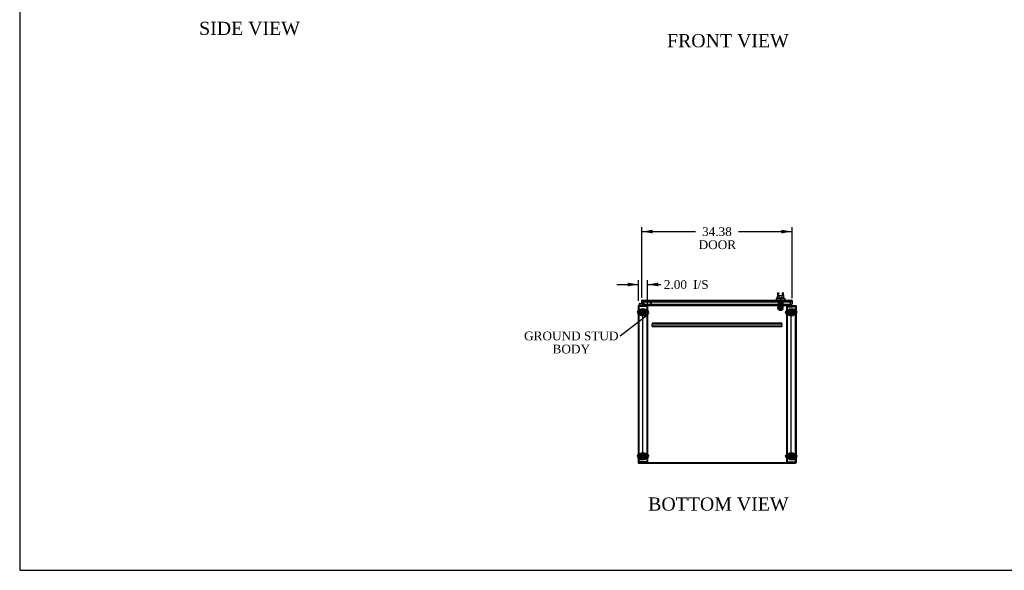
# Model space of a CAD drawing. Header units: inches. Extents: x 2 to 538, y -2 to 358.
# Tile 1 of 10: x 2 to 227, y 1 to 127. Entities that reach past the tile are written whole.
import ezdxf
from ezdxf import colors
from ezdxf.entities.mleader import LeaderData, LeaderLine
from ezdxf.enums import TextEntityAlignment as Align
from ezdxf.lldxf.tags import DXFTag
from ezdxf.math import Vec2, Vec3

# ---------------------------------------------------------------- set-up
doc = ezdxf.new("R2010")
doc.units = ezdxf.units.IN
doc.header["$MEASUREMENT"] = 0
for name, color, linetype in [('COM53964-5', 7, 'Continuous'), ('COM54746-78', 7, 'Continuous'), ('COM55914', 7, 'Continuous'), ('COM56673-6', 7, 'Continuous'), ('COM56675-2', 7, 'Continuous'), ('COM56676-2', 7, 'Continuous'), ('COM70220', 7, 'Continuous'), ('COM70838', 7, 'Continuous'), ('COM70839-6', 7, 'Continuous'), ('COM71199-6', 7, 'Continuous'), ('COM71207-9', 7, 'Continuous'), ('COM71208-9', 7, 'Continuous'), ('COM71209-10', 7, 'Continuous'), ('Default', 7, 'Continuous'), ('HAN13068', 7, 'Continuous'), ('HAN13068_NUT', 7, 'Continuous'), ('HAN13068_SCREW', 7, 'Continuous'), ('HAN_NUT', 7, 'Continuous'), ('NTS18024', 7, 'Continuous'), ('NTS18147', 7, 'Continuous'), ('ROL87452', 7, 'Continuous'), ('RVT17786', 7, 'Continuous'), ('RVT19000', 7, 'Continuous'), ('SCS86414', 7, 'Continuous'), ('SPC87322', 7, 'Continuous'), ('STD26122', 7, 'Continuous'), ('STD26258', 7, 'Continuous'), ('WAF25376', 7, 'Continuous'), ('WAF25377', 7, 'Continuous'), ('WAM254785', 7, 'Continuous'), ('WAM30038', 7, 'Continuous')]:
    doc.layers.add(name, color=color, linetype=linetype)
doc.styles.add('SEACAD_Times_New_Roman', font='times.ttf')
tags = doc.linetypes.add('HIDDEN2', pattern=[0.1875, 0.125, -0.0625]).pattern_tags.tags
tags[6:7] = [DXFTag(74, 4), DXFTag(75, 0), DXFTag(340, '0'), DXFTag(46, 0.0), DXFTag(50, 0.0), DXFTag(44, 0.0), DXFTag(45, 0.0)]
tags[4:5] = [DXFTag(74, 4), DXFTag(75, 0), DXFTag(340, '0'), DXFTag(46, 0.0), DXFTag(50, 0.0), DXFTag(44, 0.0), DXFTag(45, 0.0)]
doc.dimstyles.new('HAMMOND_(STH_-_540x360)', dxfattribs={"dimtxt": 2, "dimasz": 2.5, "dimexe": 1, "dimexo": 1, "dimgap": 0.5, "dimtad": 0, "dimtih": 1, "dimtoh": 1, "dimzin": 0, "dimdsep": 46, "dimtxsty": 'SEACAD_Times_New_Roman', "dimblk1": '_SE_FILLED', "dimblk2": '_SE_FILLED', "dimsah": 1, "dimcen": 1, "dimadec": 0, "dimazin": 0, "dimtfac": 0.8, "dimtofl": 0, "dimtmove": 0, "dimatfit": 3, "dimfxl": 1, "dimtolj": 1, "dimtzin": 0, "dimarcsym": 0})

# ---------------------------------------------------------------- blocks, each defined once
blk = doc.blocks.new('_SE_FILLED')
at = {"color": 0}
blk.add_line((0, 0), (-1, 0), dxfattribs=at)
blk.add_solid([(0, 0), (-1, -0.1665), (-1, 0.1665), (0, 0)], dxfattribs=at)
blk = doc.blocks.new('SE2')
at = {"layer": 'COM53964-5', "color": 7, "linetype": 'HIDDEN2'}
for p, q in [((143.41, 61.18), (143.55, 61.18)), ((143.55, 61.18), (144.28, 61.18)), ((144.28, 61.18), (144.41, 61.18)), ((144.41, 26.8), (144.41, 61.18)), ((178.28, 26.8), (178.28, 61.18)), ((178.28, 61.18), (178.42, 61.18)), ((178.42, 61.18), (179.15, 61.18)), ((179.15, 61.18), (179.28, 61.18)), ((143.41, 26.8), (143.55, 26.8)), ((143.55, 26.8), (144.28, 26.8)), ((144.28, 26.8), (144.41, 26.8)), ((178.28, 26.8), (178.42, 26.8)), ((178.42, 26.8), (179.15, 26.8)), ((179.15, 26.8), (179.28, 26.8))]:
    blk.add_line(p, q, dxfattribs=at)
at = {"layer": 'COM54746-78', "color": 7, "linetype": 'Continuous'}
for p, q in [((143.78, 62.02), (143.57, 62.23)), ((143.65, 62.44), (144.23, 62.44)), ((144.23, 62.37), (143.65, 62.37)), ((143.68, 62.21), (143.8, 62.08)), ((143.7, 62.32), (143.76, 62.33)), ((143.8, 62.08), (144.5, 62.08)), ((144.23, 62.92), (144.23, 62.92)), ((144.23, 62.44), (144.23, 62.44)), ((144.5, 62.08), (144.5, 62.02))]:
    blk.add_line(p, q, dxfattribs=at)
at = {"layer": 'COM54746-78', "color": 7, "linetype": 'HIDDEN2'}
for p, q in [((143.58, 62.31), (143.58, 62.33)), ((143.61, 62.28), (143.68, 62.21)), ((143.63, 62.38), (143.66, 62.38)), ((143.66, 62.26), (143.63, 62.26)), ((143.76, 62.32), (143.7, 62.32)), ((143.71, 62.33), (143.71, 62.31)), ((144.23, 62.92), (144.29, 62.92)), ((144.26, 62.37), (144.23, 62.37)), ((144.29, 62.92), (144.29, 62.4))]:
    blk.add_line(p, q, dxfattribs=at)
at = {"layer": 'COM54746-78', "color": 7, "linetype": 'Continuous'}
blk.add_circle((143.65, 62.32), 0.05, dxfattribs=at)
for radius, start, end in [(0.117, 90, 5.2159), (0.117, 227.608, 287.0274), (0.055, 90, 5.2159), (0.055, 5.2159, 90), (0.117, 5.2159, 28.0398)]:
    blk.add_arc((143.65, 62.32), radius, start, end, dxfattribs=at)
at = {"layer": 'COM54746-78', "color": 7, "linetype": 'HIDDEN2'}
for centre, radius, start, end in [((143.63, 62.33), 0.05, 90, 180), ((143.63, 62.31), 0.05, 180, 270), ((143.65, 62.32), 0.117, 28.0398, 90), ((143.66, 62.33), 0.05, 0, 90), ((143.66, 62.31), 0.05, 270, 0), ((144.26, 62.4), 0.025, 270, 0)]:
    blk.add_arc(centre, radius, start, end, dxfattribs=at)
at = {"layer": 'COM55914', "color": 7, "linetype": 'HIDDEN2'}
for p, q in [((176.16, 57.93), (146.54, 57.93)), ((146.54, 57.93), (146.54, 57.88)), ((146.54, 57.88), (146.54, 57.78)), ((146.54, 57.78), (146.54, 57.74)), ((146.54, 57.3), (146.54, 57.74)), ((176.16, 57.74), (146.54, 57.74)), ((176.16, 57.3), (146.54, 57.3)), ((146.54, 57.3), (146.54, 57.26)), ((146.54, 57.26), (146.54, 57.16)), ((146.54, 57.16), (146.54, 57.11)), ((176.16, 57.11), (146.54, 57.11)), ((176.16, 57.93), (176.16, 57.88)), ((176.16, 57.88), (176.16, 57.78)), ((176.16, 57.78), (176.16, 57.74)), ((176.16, 57.3), (176.16, 57.74)), ((176.16, 57.3), (176.16, 57.26)), ((176.16, 57.26), (176.16, 57.16)), ((176.16, 57.16), (176.16, 57.11))]:
    blk.add_line(p, q, dxfattribs=at)
at = {"layer": 'COM56673-6', "color": 7, "linetype": 'HIDDEN2'}
blk.add_line((143.41, 26.06), (179.28, 26.06), dxfattribs=at)
at = {"layer": 'COM56673-6', "color": 7, "linetype": 'Continuous'}
for p, q in [((143.41, 25.96), (143.41, 26.02)), ((143.41, 25.96), (179.28, 25.96)), ((179.28, 25.96), (179.28, 26.02))]:
    blk.add_line(p, q, dxfattribs=at)
at = {"layer": 'COM56675-2', "color": 7, "linetype": 'HIDDEN2'}
for p, q in [((144.69, 62.99), (144.69, 62.99)), ((178, 62.99), (144.69, 62.99)), ((178, 62.99), (178, 62.99))]:
    blk.add_line(p, q, dxfattribs=at)
for centre in [(144.41, 27.55), (178.28, 27.55)]:
    blk.add_circle(centre, 0.375, dxfattribs=at)
at = {"layer": 'COM56676-2', "color": 7, "linetype": 'HIDDEN2'}
for p, q in [((143.41, 61.77), (143.54, 61.77)), ((143.6, 61.77), (143.54, 61.77)), ((143.54, 26.27), (143.54, 61.77)), ((145.23, 61.77), (143.6, 61.77)), ((145.29, 61.77), (145.23, 61.77)), ((145.29, 61.77), (145.29, 26.27)), ((145.41, 61.77), (145.29, 61.77)), ((145.41, 61.77), (145.41, 26.27)), ((177.28, 61.77), (177.41, 61.77)), ((177.28, 26.27), (177.28, 61.77)), ((177.41, 26.27), (177.41, 61.77)), ((177.47, 61.77), (177.41, 61.77)), ((177.47, 61.77), (179.1, 61.77)), ((179.1, 61.77), (179.16, 61.77)), ((179.16, 61.77), (179.16, 26.27)), ((179.28, 61.77), (179.16, 61.77)), ((143.41, 26.27), (143.54, 26.27)), ((143.6, 26.27), (143.54, 26.27)), ((145.23, 26.27), (143.6, 26.27)), ((145.23, 26.27), (145.29, 26.27)), ((145.41, 26.27), (145.29, 26.27)), ((177.28, 26.27), (177.41, 26.27)), ((177.41, 26.27), (177.47, 26.27)), ((177.47, 26.27), (179.1, 26.27)), ((179.1, 26.27), (179.16, 26.27)), ((179.28, 26.27), (179.16, 26.27))]:
    blk.add_line(p, q, dxfattribs=at)
for centre in [(144.41, 60.42), (178.28, 60.42), (144.41, 27.61), (178.28, 27.61)]:
    blk.add_circle(centre, 0.375, dxfattribs=at)
at = {"layer": 'COM70220', "color": 7, "linetype": 'HIDDEN2'}
for p, q in [((144.62, 62.86), (144.87, 62.86)), ((144.87, 62.86), (177.77, 62.86)), ((177.77, 62.86), (178.02, 62.86))]:
    blk.add_line(p, q, dxfattribs=at)
for centre, start, end in [((144.62, 63.11), 180, 270), ((178.02, 63.11), 270, 0)]:
    blk.add_arc(centre, 0.25, start, end, dxfattribs=at)
at = {"layer": 'COM70838', "color": 7, "linetype": 'HIDDEN2'}
for p, q in [((175.22, 62.01), (175.22, 62.13)), ((175.22, 62.13), (175.35, 62.13)), ((175.35, 62.01), (175.22, 62.01)), ((175.35, 62.13), (176.4, 62.13)), ((175.83, 62.01), (175.35, 62.01)), ((176.4, 62.01), (175.87, 62.01)), ((176.4, 62.13), (176.49, 62.13)), ((176.49, 62.01), (176.4, 62.01)), ((177.21, 62.13), (176.49, 62.13)), ((176.49, 62.01), (177.18, 62.01)), ((177.3, 62.13), (177.21, 62.13)), ((177.21, 62.13), (177.21, 62)), ((177.3, 61.89), (177.3, 61.91)), ((177.36, 62.07), (177.36, 62.07)), ((177.49, 61.95), (177.49, 61.85)), ((177.49, 61.95), (178.73, 61.95)), ((177.49, 61.85), (178.61, 61.85)), ((177.49, 61.72), (178.61, 61.72)), ((178.73, 61.86), (178.73, 61.95)), ((178.73, 61.86), (178.73, 61.74))]:
    blk.add_line(p, q, dxfattribs=at)
for centre, radius, start, end in [((177.18, 61.89), 0.117, 76.4554, 90), ((177.18, 61.89), 0.117, 0, 76.4554), ((177.3, 62.07), 0.06, 0, 90), ((177.49, 61.91), 0.193, 180, 270), ((177.49, 62.07), 0.125, 180, 270)]:
    blk.add_arc(centre, radius, start, end, dxfattribs=at)
for centre, major_axis, start_param, end_param in [((178.61, 61.86), (-0.125, 0), 1.570796, 3.141593), ((178.61, 61.74), (0.125, 0), 4.712389, 6.283185)]:
    blk.add_ellipse(centre, major_axis=major_axis, ratio=0.145455, start_param=start_param, end_param=end_param, dxfattribs=at)
at = {"layer": 'COM70839-6', "color": 7, "linetype": 'HIDDEN2'}
for p, q in [((175.32, 62.74), (175.39, 62.74)), ((175.32, 62.73), (175.32, 62.74)), ((175.32, 62.73), (175.32, 61.6)), ((175.32, 61.43), (175.32, 61.6)), ((175.32, 61.43), (175.32, 61.17)), ((175.32, 61.1), (175.32, 61.17)), ((175.32, 61.1), (175.39, 61.1)), ((175.39, 62.74), (175.39, 62.73)), ((175.39, 62.73), (175.39, 61.6)), ((175.39, 62.28), (176.31, 62.28)), ((175.39, 61.6), (175.39, 61.43)), ((176.31, 61.48), (175.39, 61.48)), ((175.39, 61.17), (175.39, 61.43)), ((175.39, 61.42), (176.31, 61.42)), ((175.39, 61.17), (175.39, 61.1)), ((176.31, 62.74), (176.38, 62.74)), ((176.31, 62.73), (176.31, 62.74)), ((176.31, 62.73), (176.31, 61.6)), ((176.31, 61.43), (176.31, 61.6)), ((176.31, 61.43), (176.31, 61.17)), ((176.31, 61.1), (176.31, 61.17)), ((176.31, 61.1), (176.38, 61.1)), ((176.38, 62.74), (176.38, 62.73)), ((176.38, 62.73), (176.38, 61.6)), ((176.38, 61.6), (176.38, 61.43)), ((176.38, 61.17), (176.38, 61.43)), ((176.38, 61.17), (176.38, 61.1))]:
    blk.add_line(p, q, dxfattribs=at)
at = {"layer": 'COM71199-6', "color": 7, "linetype": 'Continuous'}
for p, q in [((144.13, 62.44), (144.13, 63.07)), ((144.23, 63.13), (144.19, 63.18)), ((144.23, 63.07), (144.23, 63.18)), ((144.23, 63.13), (144.23, 63.07)), ((144.23, 63.07), (144.23, 62.33)), ((144.23, 63.07), (144.23, 63.07)), ((144.23, 62.44), (144.23, 63.07)), ((144.27, 63.21), (178.36, 63.21)), ((144.27, 63.21), (144.27, 63.21)), ((144.27, 63.21), (144.27, 63.21)), ((178.36, 63.21), (178.36, 63.21)), ((178.36, 63.21), (178.36, 63.21)), ((178.36, 63.21), (178.36, 63.21)), ((178.41, 63.07), (178.41, 63.18)), ((178.41, 63.13), (178.45, 63.18)), ((178.41, 63.07), (178.41, 63.13)), ((178.41, 63.07), (178.41, 62.33)), ((178.41, 63.07), (178.41, 63.07)), ((178.41, 63.07), (178.41, 62.33)), ((178.51, 63.07), (178.51, 62.33)), ((144.13, 62.44), (144.23, 62.44)), ((144.23, 62.33), (178.41, 62.33)), ((178.51, 62.33), (178.41, 62.33))]:
    blk.add_line(p, q, dxfattribs=at)
for centre, start, end in [((144.27, 63.07), 127.5036, 180), ((144.27, 63.07), 90.1561, 127.5036), ((144.27, 63.07), 90, 90.0762), ((178.36, 63.07), 89.9238, 90), ((178.36, 63.07), 52.4964, 89.8439), ((178.36, 63.07), 0, 52.4964)]:
    blk.add_arc(centre, 0.143, start, end, dxfattribs=at)
for points in [[(144.23, 63.18), (144.23, 63.19), (144.24, 63.2), (144.25, 63.2), (144.26, 63.2), (144.27, 63.21), (144.27, 63.21), (144.27, 63.21)], [(178.41, 63.18), (178.4, 63.19), (178.4, 63.2), (178.38, 63.2), (178.38, 63.2), (178.37, 63.21), (178.37, 63.21), (178.36, 63.21)]]:
    blk.add_open_spline(points, degree=3, knots=[0, 0, 0, 0, 0.5, 0.5, 0.75, 0.75, 1, 1, 1, 1], dxfattribs=at)
at = {"layer": 'COM71207-9', "color": 7, "linetype": 'HIDDEN2'}
for p, q in [((144.6, 62.99), (144.6, 62.33)), ((144.69, 62.99), (144.6, 62.99))]:
    blk.add_line(p, q, dxfattribs=at)
at = {"layer": 'COM71207-9', "color": 7, "linetype": 'Continuous'}
for p, q in [((143.32, 61.93), (143.32, 26.02)), ((143.32, 61.93), (143.41, 61.93)), ((144.6, 62.33), (144.6, 62.07)), ((143.32, 26.02), (143.41, 26.02))]:
    blk.add_line(p, q, dxfattribs=at)
for centre, radius, start, end in [((143.46, 61.88), 0.143, 109.6129, 160.3871), ((144.55, 62.07), 0.048, 270, 0), ((144.55, 62.07), 0.143, 340.3871, 0)]:
    blk.add_arc(centre, radius, start, end, dxfattribs=at)
at = {"layer": 'COM71207-9', "color": 7, "linetype": 'HIDDEN2'}
for centre, radius, start, end in [((143.46, 61.88), 0.143, 90, 109.6129), ((143.46, 61.88), 0.048, 90, 180), ((144.55, 62.07), 0.143, 270, 340.3871)]:
    blk.add_arc(centre, radius, start, end, dxfattribs=at)
at = {"layer": 'COM71208-9', "color": 7, "linetype": 'HIDDEN2'}
for p in [(178, 62.99), (178.1, 62.33)]:
    blk.add_line(p, (178.1, 62.99), dxfattribs=at)
at = {"layer": 'COM71208-9', "color": 7, "linetype": 'Continuous'}
for p, q in [((178.1, 62.07), (178.1, 62.33)), ((179.28, 62.02), (179.38, 62.02)), ((179.28, 61.93), (179.38, 61.93)), ((179.38, 61.93), (179.38, 62.02)), ((179.38, 61.93), (179.38, 26.02)), ((179.28, 26.02), (179.38, 26.02))]:
    blk.add_line(p, q, dxfattribs=at)
for radius, end in [(0.143, 199.6129), (0.048, 270)]:
    blk.add_arc((178.15, 62.07), radius, 180, end, dxfattribs=at)
at = {"layer": 'COM71208-9', "color": 7, "linetype": 'HIDDEN2'}
for centre, radius, start, end in [((178.15, 62.07), 0.143, 199.6129, 270), ((179.24, 61.88), 0.143, 70.3871, 90), ((179.24, 61.88), 0.048, 0, 90)]:
    blk.add_arc(centre, radius, start, end, dxfattribs=at)
at = {"layer": 'COM71209-10', "color": 7, "linetype": 'HIDDEN2'}
for p, q in [((144.69, 62.33), (144.69, 62.99)), ((144.69, 62.99), (178, 62.99)), ((178, 62.99), (178, 62.33))]:
    blk.add_line(p, q, dxfattribs=at)
at = {"layer": 'COM71209-10', "color": 7, "linetype": 'Continuous'}
for p, q in [((143.41, 61.88), (143.41, 62.02)), ((143.41, 62.02), (179.28, 62.02)), ((143.41, 26.02), (143.41, 61.88)), ((144.69, 62.07), (144.69, 62.33)), ((144.69, 62.07), (144.69, 62.02)), ((178, 62.33), (178, 62.07)), ((178, 62.02), (178, 62.07)), ((179.28, 62.02), (179.28, 61.88)), ((179.28, 61.88), (179.28, 26.02)), ((179.28, 26.02), (143.41, 26.02))]:
    blk.add_line(p, q, dxfattribs=at)
at = {"layer": 'HAN13068', "color": 7, "linetype": 'Continuous'}
for p, q in [((174.76, 63.29), (175.11, 63.29)), ((174.76, 63.29), (174.76, 63.21)), ((175.07, 63.64), (175.27, 63.64)), ((175.11, 63.29), (175.34, 63.29)), ((175.27, 63.64), (175.38, 63.64)), ((175.34, 63.29), (175.79, 63.29)), ((175.38, 63.64), (175.59, 63.64)), ((175.39, 64.68), (175.39, 64.97)), ((175.39, 64.27), (175.39, 64.68)), ((175.48, 64.18), (175.45, 64.18)), ((176.21, 64.18), (175.48, 64.18)), ((175.55, 63.75), (175.55, 64.18)), ((175.55, 63.71), (175.55, 63.75)), ((175.76, 63.71), (175.58, 63.71)), ((175.59, 63.64), (175.66, 63.64)), ((175.66, 63.64), (175.75, 63.64)), ((175.75, 63.64), (175.79, 63.64)), ((175.93, 63.71), (175.76, 63.71)), ((175.79, 63.64), (175.91, 63.64)), ((175.79, 63.29), (175.91, 63.29)), ((175.91, 63.64), (176.21, 63.64)), ((175.91, 63.29), (175.96, 63.29)), ((176.12, 63.71), (175.93, 63.71)), ((175.96, 63.29), (176.11, 63.29)), ((176.11, 63.29), (176.59, 63.29)), ((176.15, 64.18), (176.15, 63.75)), ((176.15, 63.75), (176.15, 63.71)), ((176.24, 64.18), (176.21, 64.18)), ((176.21, 63.64), (176.32, 63.64)), ((176.3, 64.97), (176.3, 64.68)), ((176.3, 64.68), (176.3, 64.27)), ((176.32, 63.64), (176.64, 63.64)), ((176.59, 63.29), (176.94, 63.29)), ((176.94, 63.21), (176.94, 63.29))]:
    blk.add_line(p, q, dxfattribs=at)
at = {"layer": 'HAN13068', "color": 7, "linetype": 'HIDDEN2'}
for p, q in [((175.45, 62.51), (175.45, 63.21)), ((175.65, 62.51), (175.65, 63.21)), ((175.69, 63.21), (175.69, 63.08)), ((176.01, 63.08), (176.01, 63.21)), ((176.05, 62.51), (176.05, 63.21)), ((176.24, 62.51), (176.24, 63.21)), ((175.65, 62.51), (175.45, 62.51)), ((176.05, 62.51), (175.65, 62.51)), ((175.69, 62.38), (175.69, 62.51)), ((175.85, 62.38), (175.69, 62.38)), ((175.69, 62.01), (175.69, 61.05)), ((175.69, 61.05), (176.01, 61.05)), ((175.69, 61.05), (175.72, 61.02)), ((175.98, 61.02), (175.72, 61.02)), ((176.01, 62.38), (175.85, 62.38)), ((175.98, 61.02), (176.01, 61.05)), ((176.01, 62.38), (176.01, 62.51)), ((176.01, 61.05), (176.01, 62.01)), ((176.24, 62.51), (176.05, 62.51))]:
    blk.add_line(p, q, dxfattribs=at)
at = {"layer": 'HAN13068', "color": 7, "linetype": 'Continuous'}
for centre, radius, start, end in [((170.97, 66.92), 5.25, 316.2334, 321.3827), ((190.98, 62.65), 15.93, 173.1476, 176.4108), ((175.65, 64.67), 0.259, 130.7149, 177.9019), ((175.44, 64.68), 0.0411, 178.3464, 179.9974), ((175.48, 64.27), 0.09, 180, 270), ((175.45, 64.24), 0.06, 180, 270), ((176.04, 64.67), 0.259, 2.0981, 49.2851), ((176.21, 64.27), 0.09, 270, 0), ((176.24, 64.24), 0.06, 270, 0), ((176.26, 64.68), 0.0411, 0.0026, 1.6536), ((114.59, 57.6), 62.32, 5.5659, 6.5216), ((189.05, 73.83), 16.06, 219.3746, 221.0327)]:
    blk.add_arc(centre, radius, start, end, dxfattribs=at)
for points in [[(175.07, 63.64), (175.09, 63.79), (175.1, 63.93), (175.12, 64.07)], [(175.17, 64.55), (175.18, 64.69), (175.2, 64.83), (175.21, 64.97)], [(176.51, 64.68), (176.5, 64.77), (176.49, 64.87), (176.48, 64.97)]]:
    blk.add_open_spline(points, degree=3, dxfattribs=at)
for points, knots in [([(175.48, 64.4), (175.48, 64.41), (175.47, 64.42), (175.46, 64.45), (175.46, 64.46), (175.44, 64.5), (175.43, 64.52), (175.42, 64.55), (175.42, 64.57), (175.41, 64.59), (175.41, 64.6), (175.4, 64.64), (175.39, 64.66), (175.39, 64.68)], [0, 0, 0, 0, 0.125, 0.125, 0.25, 0.25, 0.5, 0.5, 0.625, 0.625, 0.75, 0.75, 1, 1, 1, 1]), ([(175.55, 63.75), (175.55, 63.76), (175.55, 63.76), (175.55, 63.78), (175.56, 63.78), (175.57, 63.8), (175.57, 63.82), (175.58, 63.83)], [0, 0, 0, 0, 0.25, 0.25, 0.5, 0.5, 1, 1, 1, 1]), ([(175.58, 63.71), (175.58, 63.71), (175.57, 63.71), (175.56, 63.71), (175.56, 63.71), (175.56, 63.71), (175.55, 63.71), (175.55, 63.71), (175.55, 63.71), (175.55, 63.71)], [0, 0, 0, 0, 0.25, 0.25, 0.5, 0.5, 0.75, 0.75, 1, 1, 1, 1]), ([(176.12, 63.83), (176.13, 63.82), (176.13, 63.8), (176.14, 63.78), (176.14, 63.78), (176.15, 63.76), (176.15, 63.76), (176.15, 63.75)], [0, 0, 0, 0, 0.5, 0.5, 0.75, 0.75, 1, 1, 1, 1]), ([(176.15, 63.71), (176.15, 63.71), (176.15, 63.71), (176.15, 63.71), (176.14, 63.71), (176.13, 63.71), (176.13, 63.71), (176.12, 63.71)], [0, 0, 0, 0, 0.25, 0.25, 0.5, 0.5, 1, 1, 1, 1]), ([(176.3, 64.68), (176.3, 64.66), (176.3, 64.64), (176.29, 64.6), (176.29, 64.59), (176.28, 64.57), (176.28, 64.55), (176.26, 64.52), (176.25, 64.5), (176.24, 64.46), (176.23, 64.45), (176.22, 64.42), (176.22, 64.41), (176.21, 64.4)], [0, 0, 0, 0, 0.25, 0.25, 0.375, 0.375, 0.5, 0.5, 0.75, 0.75, 0.875, 0.875, 1, 1, 1, 1])]:
    blk.add_open_spline(points, degree=3, knots=knots, dxfattribs=at)
at = {"layer": 'HAN13068_NUT', "color": 7, "linetype": 'HIDDEN2'}
for p, q in [((175.52, 61.68), (175.52, 62.01)), ((175.68, 61.68), (175.52, 61.68)), ((175.52, 61.68), (175.52, 61.63)), ((176.15, 61.6), (175.55, 61.6)), ((175.85, 61.68), (175.68, 61.68)), ((175.85, 61.68), (175.85, 62.01)), ((176.02, 61.68), (175.85, 61.68)), ((176.18, 61.68), (176.02, 61.68)), ((176.18, 61.68), (176.18, 62.01)), ((176.18, 61.63), (176.18, 61.68))]:
    blk.add_line(p, q, dxfattribs=at)
for centre, start, end in [((175.55, 61.63), 180, 270), ((176.15, 61.63), 270, 0)]:
    blk.add_arc(centre, 0.03, start, end, dxfattribs=at)
at = {"layer": 'HAN13068_SCREW', "color": 7, "linetype": 'HIDDEN2'}
for p, q in [((175.59, 63.08), (176.11, 63.08)), ((175.59, 63.08), (175.59, 63.01)), ((175.59, 63.01), (176.11, 63.01)), ((175.63, 62.88), (175.63, 63.01)), ((175.73, 63.46), (175.97, 63.46)), ((175.73, 63.46), (175.73, 63.08)), ((175.74, 62.88), (175.74, 63.01)), ((175.96, 62.88), (175.96, 63.01)), ((175.97, 63.08), (175.97, 63.46)), ((176.07, 62.88), (176.07, 63.01)), ((176.11, 63.01), (176.11, 63.08)), ((175.63, 62.88), (175.74, 62.88)), ((175.74, 62.88), (175.96, 62.88)), ((175.96, 62.88), (176.07, 62.88))]:
    blk.add_line(p, q, dxfattribs=at)
at = {"layer": 'HAN_NUT', "color": 7, "linetype": 'HIDDEN2'}
for p, q in [((175.24, 63.11), (175.24, 62.9)), ((175.54, 63.11), (175.54, 62.9)), ((176.16, 63.11), (176.16, 62.9)), ((176.46, 63.11), (176.46, 62.9)), ((175.24, 62.9), (175.54, 62.9)), ((175.54, 62.9), (176.16, 62.9)), ((176.16, 62.9), (176.46, 62.9))]:
    blk.add_line(p, q, dxfattribs=at)
at = {"layer": 'NTS18024', "color": 7, "linetype": 'HIDDEN2'}
for p, q in [((143.95, 60.69), (144.41, 60.96)), ((144.41, 60.96), (144.88, 60.69)), ((177.82, 60.69), (178.28, 60.96)), ((178.28, 60.96), (178.75, 60.69)), ((143.95, 60.16), (143.95, 60.69)), ((144.41, 59.89), (143.95, 60.16)), ((144.88, 60.16), (144.41, 59.89)), ((144.88, 60.69), (144.88, 60.16)), ((177.82, 60.16), (177.82, 60.69)), ((178.28, 59.89), (177.82, 60.16)), ((178.75, 60.16), (178.28, 59.89)), ((178.75, 60.69), (178.75, 60.16)), ((143.88, 27.55), (144.15, 28.02)), ((144.15, 27.09), (143.88, 27.55)), ((144.15, 28.02), (144.68, 28.02)), ((144.68, 27.09), (144.15, 27.09)), ((144.68, 28.02), (144.95, 27.55)), ((144.95, 27.55), (144.68, 27.09)), ((177.82, 27.82), (178.28, 28.09)), ((177.82, 27.29), (177.82, 27.82)), ((178.28, 27.01), (177.82, 27.29)), ((178.28, 28.09), (178.75, 27.82)), ((178.75, 27.29), (178.28, 27.01)), ((178.75, 27.82), (178.75, 27.29))]:
    blk.add_line(p, q, dxfattribs=at)
for centre in [(144.41, 60.42), (178.28, 60.42), (144.41, 27.55), (178.28, 27.55)]:
    blk.add_circle(centre, 0.263, dxfattribs=at)
at = {"layer": 'NTS18147', "color": 7, "linetype": 'HIDDEN2'}
for p, q in [((175.45, 62.21), (175.39, 62.21)), ((175.39, 62.21), (175.39, 62.14)), ((175.45, 62.21), (175.39, 62.21)), ((175.39, 62.21), (175.39, 62.21)), ((175.39, 62.14), (175.45, 62.14)), ((175.39, 62.14), (175.39, 62.08)), ((175.39, 62.14), (175.45, 62.14)), ((175.39, 62.08), (175.45, 62.08)), ((175.39, 62.08), (175.45, 62.08)), ((175.78, 62.21), (175.45, 62.21)), ((175.45, 62.14), (175.45, 62.21)), ((175.78, 62.21), (175.45, 62.21)), ((175.45, 62.21), (175.45, 62.21)), ((175.45, 62.14), (175.45, 62.08)), ((175.62, 62.08), (175.65, 62.08)), ((175.62, 62.08), (175.65, 62.08)), ((176.07, 62.64), (175.63, 62.64)), ((175.63, 62.64), (175.63, 62.21)), ((176.07, 62.64), (175.63, 62.64)), ((175.63, 62.64), (175.63, 62.64)), ((175.92, 62.21), (175.78, 62.21)), ((175.78, 62.21), (175.78, 62.14)), ((175.92, 62.21), (175.78, 62.21)), ((175.78, 62.21), (175.78, 62.21)), ((175.78, 62.14), (175.92, 62.14)), ((175.78, 62.14), (175.92, 62.14)), ((176.24, 62.21), (175.92, 62.21)), ((175.92, 62.14), (175.92, 62.21)), ((176.24, 62.21), (175.92, 62.21)), ((175.92, 62.21), (175.92, 62.21)), ((176.05, 62.08), (176.08, 62.08)), ((176.05, 62.08), (176.08, 62.08)), ((176.07, 62.21), (176.07, 62.64)), ((176.07, 62.64), (176.07, 62.64)), ((176.31, 62.21), (176.24, 62.21)), ((176.24, 62.21), (176.24, 62.14)), ((176.31, 62.21), (176.24, 62.21)), ((176.24, 62.21), (176.24, 62.21)), ((176.24, 62.14), (176.31, 62.14)), ((176.24, 62.14), (176.31, 62.14)), ((176.25, 62.14), (176.25, 62.08)), ((176.25, 62.08), (176.31, 62.08)), ((176.25, 62.08), (176.31, 62.08)), ((176.31, 62.14), (176.31, 62.21)), ((176.31, 62.21), (176.31, 62.21)), ((176.31, 62.08), (176.31, 62.14))]:
    blk.add_line(p, q, dxfattribs=at)
for centre, start_param, end_param in [((175.62, 62.4), 2.506883, 3.776302), ((175.62, 62.4), 3.141593, 3.776302), ((175.65, 62.4), 3.141593, 3.776302), ((175.65, 62.4), 3.141593, 3.776302), ((176.05, 62.4), 2.506883, 3.141593), ((176.08, 62.4), 2.506883, 3.776302), ((176.08, 62.4), 2.506883, 3.141593)]:
    blk.add_ellipse(centre, major_axis=(0, 0.318), ratio=0.866025, start_param=start_param, end_param=end_param, dxfattribs=at)
at = {"layer": 'ROL87452', "color": 7, "linetype": 'HIDDEN2'}
for p, q in [((175.54, 60.93), (175.54, 61.93)), ((175.54, 60.93), (176.16, 60.93)), ((176.16, 60.93), (176.16, 61.93))]:
    blk.add_line(p, q, dxfattribs=at)
at = {"layer": 'RVT17786', "color": 7, "linetype": 'HIDDEN2'}
for p, q in [((175.17, 61.55), (175.17, 61.3)), ((176.38, 61.55), (175.17, 61.55)), ((175.17, 61.3), (176.38, 61.3))]:
    blk.add_line(p, q, dxfattribs=at)
blk.add_arc((176.15, 61.43), 0.318, 317.1291, 42.8709, dxfattribs=at)
at = {"layer": 'RVT19000', "color": 7, "linetype": 'HIDDEN2'}
for p, q in [((175.54, 62.01), (175.54, 61.93)), ((176.16, 61.89), (175.54, 61.89)), ((175.65, 62.13), (175.65, 62.01)), ((175.99, 62.34), (175.71, 62.34)), ((175.71, 62.34), (175.71, 62.13)), ((175.87, 62.01), (175.83, 62.01)), ((175.99, 62.13), (175.99, 62.34)), ((176.04, 62.01), (176.04, 62.13)), ((176.16, 61.93), (176.16, 62.01))]:
    blk.add_line(p, q, dxfattribs=at)
at = {"layer": 'SCS86414', "color": 7, "linetype": 'HIDDEN2'}
for p, q in [((143.88, 60.76), (143.38, 60.76)), ((145.45, 60.76), (144.94, 60.76)), ((177.75, 60.76), (177.25, 60.76)), ((179.32, 60.76), (178.81, 60.76)), ((143.38, 60.09), (143.88, 60.09)), ((144.94, 60.09), (145.45, 60.09)), ((177.25, 60.09), (177.75, 60.09)), ((178.81, 60.09), (179.32, 60.09)), ((143.88, 27.88), (143.38, 27.88)), ((143.38, 27.22), (143.88, 27.22)), ((145.45, 27.88), (144.94, 27.88)), ((144.94, 27.22), (145.45, 27.22)), ((177.75, 27.88), (177.25, 27.88)), ((177.25, 27.22), (177.75, 27.22)), ((179.32, 27.88), (178.81, 27.88)), ((178.81, 27.22), (179.32, 27.22))]:
    blk.add_line(p, q, dxfattribs=at)
for centre, radius in [((144.41, 60.42), 0.625), ((144.41, 60.42), 0.312), ((178.28, 60.42), 0.625), ((178.28, 60.42), 0.312), ((144.41, 60.42), 0.252), ((178.28, 60.42), 0.252), ((144.41, 27.55), 0.625), ((144.41, 27.55), 0.312), ((144.41, 27.55), 0.252), ((178.28, 27.55), 0.625), ((178.28, 27.55), 0.312), ((178.28, 27.55), 0.252)]:
    blk.add_circle(centre, radius, dxfattribs=at)
at = {"layer": 'SCS86414', "color": 7, "linetype": 'Continuous'}
for centre, start, end in [((143.38, 60.42), 100.3132, 259.6868), ((179.32, 60.42), 280.3132, 79.6868), ((143.38, 27.55), 100.3132, 259.6868), ((179.32, 27.55), 280.3132, 79.6868)]:
    blk.add_arc(centre, 0.331, start, end, dxfattribs=at)
at = {"layer": 'SCS86414', "color": 7, "linetype": 'HIDDEN2'}
for centre, start, end in [((143.38, 60.42), 90, 100.3132), ((145.45, 60.42), 270, 90), ((177.25, 60.42), 90, 270), ((179.32, 60.42), 79.6868, 90), ((143.38, 60.42), 259.6868, 270), ((179.32, 60.42), 270, 280.3132), ((143.38, 27.55), 90, 100.3132), ((143.38, 27.55), 259.6868, 270), ((145.45, 27.55), 270, 90), ((177.25, 27.55), 90, 270), ((179.32, 27.55), 79.6868, 90), ((179.32, 27.55), 270, 280.3132)]:
    blk.add_arc(centre, 0.331, start, end, dxfattribs=at)
at = {"layer": 'SPC87322', "color": 7, "linetype": 'HIDDEN2'}
for p, q in [((175.46, 62.51), (175.46, 62.13)), ((175.61, 62.01), (175.61, 62.13)), ((175.62, 62.01), (175.62, 62.13)), ((176.08, 62.01), (176.08, 62.13)), ((176.09, 62.01), (176.09, 62.13)), ((176.24, 62.13), (176.24, 62.51))]:
    blk.add_line(p, q, dxfattribs=at)
at = {"layer": 'STD26122', "color": 7, "linetype": 'HIDDEN2'}
for p, q in [((175.66, 63.11), (175.66, 62.15)), ((176.03, 62.15), (176.03, 63.11)), ((175.66, 62.15), (176.03, 62.15)), ((175.66, 62.15), (175.7, 62.11)), ((176, 62.11), (175.7, 62.11)), ((176, 62.11), (176.03, 62.15))]:
    blk.add_line(p, q, dxfattribs=at)
at = {"layer": 'STD26258', "color": 7, "linetype": 'HIDDEN2'}
for p, q in [((146.07, 63.11), (146.07, 63.08)), ((146.07, 63.08), (146.38, 63.08)), ((146.1, 63.08), (146.1, 62.49)), ((146.13, 62.49), (146.13, 63.08)), ((146.32, 62.49), (146.32, 63.08)), ((146.35, 62.49), (146.35, 63.08)), ((146.38, 63.08), (146.38, 63.11)), ((146.1, 62.49), (146.35, 62.49))]:
    blk.add_line(p, q, dxfattribs=at)
blk.add_circle((145.41, 59.93), 0.156, dxfattribs=at)
at = {"layer": 'WAF25376', "color": 7, "linetype": 'HIDDEN2'}
for p, q in [((175.41, 61.74), (175.41, 61.11)), ((175.51, 61.74), (175.41, 61.74)), ((175.41, 61.11), (175.51, 61.11)), ((175.51, 61.74), (175.51, 61.11)), ((176.19, 61.74), (176.19, 61.11)), ((176.29, 61.74), (176.19, 61.74)), ((176.19, 61.11), (176.29, 61.11)), ((176.29, 61.74), (176.29, 61.11))]:
    blk.add_line(p, q, dxfattribs=at)
at = {"layer": 'WAF25377', "color": 7, "linetype": 'HIDDEN2'}
for centre, radius in [((144.41, 60.42), 0.875), ((144.41, 60.42), 0.34), ((178.28, 60.42), 0.875), ((178.28, 60.42), 0.34), ((144.41, 27.55), 0.875), ((144.41, 27.55), 0.34), ((178.28, 27.55), 0.875), ((178.28, 27.55), 0.34)]:
    blk.add_circle(centre, radius, dxfattribs=at)
at = {"layer": 'WAM254785', "color": 7, "linetype": 'HIDDEN2'}
for centre, radius in [((144.41, 60.42), 0.75), ((144.41, 60.42), 0.312), ((178.28, 60.42), 0.75), ((178.28, 60.42), 0.312), ((144.41, 27.55), 0.75), ((144.41, 27.55), 0.312), ((178.28, 27.55), 0.75), ((178.28, 27.55), 0.312)]:
    blk.add_circle(centre, radius, dxfattribs=at)
at = {"layer": 'WAM30038', "color": 7, "linetype": 'HIDDEN2'}
for p, q in [((175.47, 62.35), (176.22, 62.35)), ((175.47, 62.35), (175.47, 62.33)), ((175.47, 62.35), (176.22, 62.35)), ((175.47, 62.35), (175.47, 62.35)), ((175.47, 62.33), (176.22, 62.33)), ((175.47, 62.33), (176.22, 62.33)), ((175.62, 62.42), (175.68, 62.42)), ((175.62, 62.42), (175.68, 62.42)), ((175.68, 62.42), (175.65, 62.37)), ((175.68, 62.42), (175.65, 62.37)), ((175.66, 62.36), (175.69, 62.4)), ((175.67, 62.37), (175.7, 62.42)), ((175.67, 62.37), (175.7, 62.42)), ((175.69, 62.4), (175.68, 62.42)), ((175.69, 62.4), (175.68, 62.42)), ((175.7, 62.42), (175.83, 62.42)), ((175.7, 62.42), (175.83, 62.42)), ((175.83, 62.42), (175.83, 62.37)), ((175.87, 62.42), (176, 62.42)), ((175.87, 62.37), (175.87, 62.42)), ((175.87, 62.42), (176, 62.42)), ((176, 62.42), (176.03, 62.37)), ((176, 62.42), (176.03, 62.37)), ((176.02, 62.42), (176.01, 62.4)), ((176.02, 62.42), (176.01, 62.4)), ((176.01, 62.4), (176.03, 62.36)), ((176.02, 62.42), (176.08, 62.42)), ((176.05, 62.37), (176.02, 62.42)), ((176.02, 62.42), (176.08, 62.42)), ((176.05, 62.37), (176.02, 62.42)), ((176.22, 62.33), (176.22, 62.35)), ((176.22, 62.35), (176.22, 62.35))]:
    blk.add_line(p, q, dxfattribs=at)
for centre, radius, start, end in [((174.94, 62.94), 0.854, 316.5547, 318.2901), ((175.85, 62.37), 0.0182, 177.1609, 267.9942), ((175.85, 62.37), 0.0181, 271.7718, 3.073), ((176.75, 62.94), 0.85, 221.7058, 223.4493)]:
    blk.add_arc(centre, radius, start, end, dxfattribs=at)
for points, knots in [([(175.58, 62.37), (175.58, 62.38), (175.58, 62.38), (175.59, 62.38), (175.6, 62.39), (175.61, 62.41), (175.62, 62.42)], [0, 0, 0, 0, 0.141448, 0.141448, 0.141448, 1, 1, 1, 1]), ([(175.65, 62.37), (175.65, 62.37), (175.64, 62.37), (175.64, 62.37), (175.64, 62.36), (175.64, 62.36), (175.64, 62.36), (175.64, 62.36)], [0, 0, 0, 0, 0.25, 0.25, 0.5, 0.5, 0.5626015, 0.5626015, 0.5626015, 0.5626015]), ([(175.65, 62.35), (175.65, 62.35), (175.65, 62.36), (175.66, 62.36), (175.66, 62.36), (175.67, 62.37), (175.67, 62.37), (175.67, 62.37)], [0, 0, 0, 0, 0.25, 0.25, 0.5, 0.5, 1, 1, 1, 1]), ([(176.03, 62.37), (176.03, 62.37), (176.03, 62.37), (176.03, 62.37), (176.03, 62.36), (176.04, 62.36), (176.04, 62.36), (176.05, 62.36), (176.05, 62.35), (176.05, 62.35)], [0, 0, 0, 0, 0.25, 0.25, 0.5, 0.5, 0.75, 0.75, 1, 1, 1, 1]), ([(176.06, 62.36), (176.06, 62.36), (176.06, 62.36), (176.06, 62.37), (176.05, 62.37), (176.05, 62.37)], [0.4389304, 0.4389304, 0.4389304, 0.4389304, 0.5, 0.5, 1, 1, 1, 1]), ([(176.08, 62.42), (176.09, 62.41), (176.1, 62.39), (176.11, 62.38), (176.11, 62.38), (176.12, 62.38), (176.12, 62.37)], [0, 0, 0, 0, 0.858552, 0.858552, 0.858552, 1, 1, 1, 1])]:
    blk.add_open_spline(points, degree=3, knots=knots, dxfattribs=at)
blk = doc.blocks.new('DMBLK5504')
at = {"layer": 'Default', "linetype": 'Continuous'}
for points in [[(140.91, 67.2), (140.91, 66.37), (143.41, 66.79)], [(147.91, 67.2), (145.41, 66.79), (147.91, 66.37)]]:
    blk.add_hatch(color=7, dxfattribs=at).paths.add_polyline_path(points)
at = {"layer": 'Default', "color": 7, "linetype": 'Continuous'}
for p, q in [((143.41, 63.02), (143.41, 67.79)), ((145.41, 60.93), (145.41, 67.79)), ((138.41, 66.79), (143.41, 66.79)), ((145.41, 66.79), (147.48, 66.79)), ((147.48, 66.79), (148.48, 66.79))]:
    blk.add_line(p, q, dxfattribs=at)
at = {"layer": 'Default', "color": 7, "linetype": 'Continuous', "style": 'SEACAD_Times_New_Roman'}
for s, p in [('2.00', (149.18, 67.79)), ('I/S', (155.89, 67.79))]:
    blk.add_text(s, height=2, dxfattribs=at).set_placement(p, align=Align.TOP_LEFT)
blk = doc.blocks.new('DMBLK5505')
at = {"layer": 'Default', "linetype": 'Continuous'}
for points in [[(146.63, 79.29), (144.13, 78.88), (146.63, 78.46)], [(176.01, 79.29), (176.01, 78.46), (178.51, 78.88)]]:
    blk.add_hatch(color=7, dxfattribs=at).paths.add_polyline_path(points)
at = {"layer": 'Default', "color": 7, "linetype": 'Continuous'}
for p, q in [((144.13, 63.75), (144.13, 79.88)), ((144.13, 78.88), (156.42, 78.88)), ((166.21, 78.88), (178.51, 78.88)), ((178.51, 63.7), (178.51, 79.88))]:
    blk.add_line(p, q, dxfattribs=at)
at = {"layer": 'Default', "color": 7, "linetype": 'Continuous', "style": 'SEACAD_Times_New_Roman'}
for s, p in [('34.38', (157.91, 79.88)), ('DOOR', (157.12, 76.88))]:
    blk.add_text(s, height=2, dxfattribs=at).set_placement(p, align=Align.TOP_LEFT)
blk = doc.blocks.new('BORDER')
at = {"layer": 'Default', "color": 7, "linetype": 'Continuous'}
for p, q in [((-41.86, 27.86), (-41.86, 0)), ((-41.86, 0), (0, 0))]:
    blk.add_line(p, q, dxfattribs=at)

msp = doc.modelspace()

# ---------------------------------------------------------------- block references
at = {"layer": 'Default', "color": 7, "xscale": 12.8, "yscale": 12.8, "zscale": 12.8}
msp.add_blockref('BORDER', (537.834, 1.476), dxfattribs=at)
at = {"layer": 'Default'}
msp.add_blockref('SE2', (0, 0), dxfattribs=at)

# ---------------------------------------------------------------- texts
at = {"layer": 'Default', "color": 7, "linetype": 'Continuous', "style": 'SEACAD_Times_New_Roman'}
for s, p in [('SIDE VIEW', (43.015, 126.817)), ('FRONT VIEW', (149.909, 124.003)), ('BOTTOM VIEW', (145.597, 18.119))]:
    msp.add_text(s, height=3, dxfattribs=at).set_placement(p, align=Align.TOP_LEFT)

# ---------------------------------------------------------------- dimensions: what is measured, and where the dimension line sits
at = {"layer": 'Default', "color": 7, "linetype": 'Continuous'}
dim = msp.add_linear_dim(base=(144.131, 78.876), p1=(144.131, 62.752), p2=(178.506, 62.699), angle=359.91249, text='\\A1;<>\\PDOOR', dimstyle='HAMMOND_(STH_-_540x360)', dxfattribs=at)
dim.commit()
dim.dimension.update_dxf_attribs({"geometry": 'DMBLK5505', "text_midpoint": (161.319, 78.876), "dimtype": 161})
dim = msp.add_linear_dim(base=(145.415, 66.788), p1=(143.415, 62.021), p2=(145.415, 59.926), text='\\A1;<> I/S', dimstyle='HAMMOND_(STH_-_540x360)', override={"dimtmove": 1}, dxfattribs=at)
dim.commit()
dim.dimension.update_dxf_attribs({"geometry": 'DMBLK5504', "text_midpoint": (148.482, 66.788), "dimtype": 160})

# ---------------------------------------------------------------- leaders
ml = msp.add_multileader_mtext('Standard', dxfattribs=at)
ml.set_content('{\\pxsm0.9;\\fTimes New Roman|b0||i0||c0|p34;\\W1.;GROUND STUD\\PBODY\\P}', color=7)
ml.set_leader_properties()
ml.set_arrow_properties(name='_SE_FILLED')
ml.build(insert=Vec2(0, 0))
ml.multileader.update_dxf_attribs({"dogleg_length": 0, "arrow_head_size": 2.5})
ctx = ml.context
ctx.base_point, ctx.char_height, ctx.arrow_head_size, ctx.landing_gap_size = Vec3(117.51, 54.104), 2, 2.5, 0.7
ctx.text_align_type = 1
notes = []
notes.append((ctx, [(0, (1, 1, 0), (139.181, 55.014), (-1, 0), 0, [(0, [(145.541, 59.834)], 0, [])])]))
ctx.mtext.insert, ctx.mtext.alignment = Vec3(128.04, 56.036), 2
for ctx, leaders in notes:
    for number, flags, end, landing, length, lines in leaders:
        leader = LeaderData()
        leader.index, (leader.has_last_leader_line, leader.has_dogleg_vector, leader.attachment_direction) = number, flags
        leader.last_leader_point, leader.dogleg_vector, leader.dogleg_length = Vec3(end), Vec3(landing), length
        for number, points, colour, breaks in lines:
            line = LeaderLine()
            line.index, line.vertices, line.color, line.breaks = number, Vec3.list(points), colors.encode_raw_color(colour), breaks
            leader.lines.append(line)
        ctx.leaders.append(leader)

doc.saveas('drawing.dxf')
